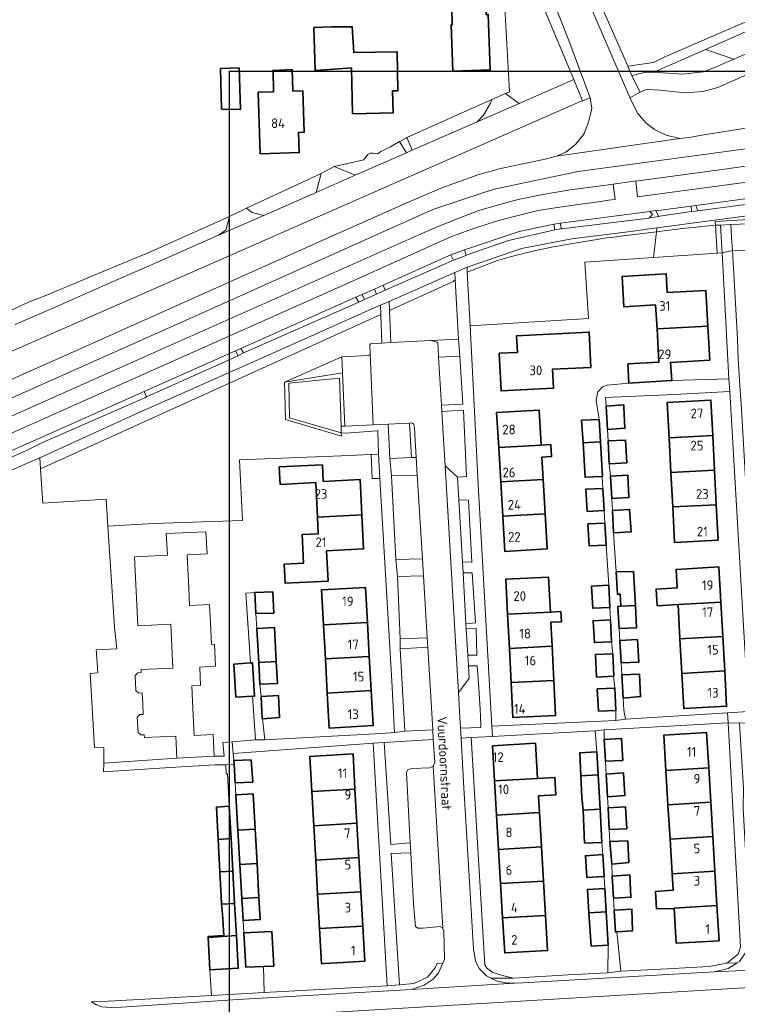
# Model space of a CAD drawing. Header units: metres. Extents: x 245598 to 248625, y 478632 to 481818.
# Tile 27 of 37: x 247312 to 247446, y 479765 to 479948. Entities that reach past the tile are written whole.
import ezdxf
from ezdxf.enums import TextEntityAlignment as Align

# ---------------------------------------------------------------- set-up
doc = ezdxf.new("R2010")
doc.units = ezdxf.units.M
for name, color, linetype, lineweight in [('B-XX-GR-GROENVOORZIENING-GV', 80, 'Continuous', 18), ('B-XX-GR-HOUTWAL-GV', 40, 'Continuous', 13), ('B-XX-IE-TERREINAFSCHEIDING_KUNSTMATIG_HEKWERK-G', 20, 'IE-TERREINAFSCHEIDING-KUNSTMATIG', 18), ('B-XX-OG-BEBOUWING-GV', 7, 'Continuous', 35), ('B-XX-OG-BEBOUWING-T18', 10, 'Continuous', 18), ('B-XX-OG-TERREIN_ERF-GV', 7, 'Continuous', 18), ('B-XX-OG-TOPOGRAFIE-T18', 10, 'Continuous', 18), ('B-XX-VH-ONVERHARD-GV', 252, 'Continuous', 18), ('B-XX-VH-VERHARDING_GESLOTEN-GV', 252, 'Continuous', 18), ('B-XX-VH-VERHARDING_OPEN-GV', 252, 'Continuous', 18), ('N-BH-KL-ET_LS_OV_LICHTMAST-S', 7, 'Continuous', 25)]:
    doc.layers.add(name, color=color, linetype=linetype, lineweight=lineweight)
doc.styles.add('NLCS-ISO-M-T18', font='NLCS-ISO.ttf', dxfattribs={"height": 1.8})
doc.linetypes.add('IE-TERREINAFSCHEIDING-KUNSTMATIG', pattern='A,4,[82,NLCS.shx,S=0.75,R=90,X=0,Y=0],4,-2', length=10)

msp = doc.modelspace()

# ---------------------------------------------------------------- linework, layer by layer
at = {"layer": 'B-XX-GR-GROENVOORZIENING-GV'}
for points in [[(247402.322, 479934.522), (247404.911, 479932.7), (247415.067, 479937.156), (247404.971, 479961.309), (247401.878, 479959.811), (247402.278, 479949.4), (247403.089, 479934.833)], [(247466.588, 479931.175), (247474.713, 479933.188), (247482.475, 479936.513), (247485.775, 479937.987), (247484.975, 479939.775), (247486.713, 479940.525), (247481.262, 479953.025), (247460.712, 479943.975), (247441.878, 479935.667), (247439.178, 479934.911), (247435.778, 479934.678), (247431.111, 479935.167), (247428.556, 479935.278), (247427.426, 479934.759), (247427.033, 479934.578), (247425.522, 479933.756), (247426.978, 479930.8), (247428.556, 479929.011), (247430.089, 479927.822), (247432.278, 479926.767), (247434.811, 479926.133), (247436.611, 479926.356), (247438.911, 479926.778)], [(247444.835, 479940.911), (247439.597, 479942.75), (247429.956, 479938.522), (247429.967, 479938.522), (247431.656, 479938.411), (247435.333, 479938.122), (247439.222, 479938.567), (247441.556, 479939.478)], [(247226.733, 479849.622), (247227.722, 479846.978), (247229.022, 479845.878), (247229.278, 479845.389), (247278.467, 479867.156), (247323.178, 479887.011), (247369.456, 479907.733), (247383.522, 479914.022), (247390.522, 479916.956), (247397.178, 479919.378), (247401.411, 479920.567), (247409.756, 479922.311), (247411.856, 479922.856), (247413.578, 479923.6), (247415.4, 479925.022), (247416.922, 479926.967), (247417.822, 479929.189), (247418.411, 479931.767), (247418.1, 479933.756), (247416.711, 479933.189), (247416.467, 479933.089), (247339.6, 479899.356), (247292.111, 479878.556), (247249.511, 479859.689)], [(247397.067, 479929.267), (247398.256, 479930.533), (247399.533, 479932.756), (247399.833, 479933.422), (247383.953, 479926.33), (247384.978, 479923.967)], [(247491.875, 479923.825), (247489.674, 479928.703), (247488.8, 479928.313), (247484.113, 479926.575), (247479.925, 479925.438), (247469.938, 479923.975), (247464.625, 479923.237), (247451.833, 479921.667), (247443.111, 479920.456), (247426.589, 479918.233), (247426.922, 479915.322), (247464.438, 479920.338), (247484.213, 479922.713), (247491.338, 479923.725)], [(247370.433, 479920.978), (247374.378, 479919.311), (247383.903, 479923.495), (247382.614, 479925.607), (247380.967, 479924.611), (247379.111, 479923.767), (247378.578, 479923.333), (247377.7, 479923.422), (247377.222, 479923.411), (247376.733, 479923.156), (247376.311, 479922.633), (247375.978, 479922.167)], [(247354.1, 479913.189), (247355.167, 479912.4), (247357.333, 479911.856), (247367.122, 479916.133), (247368.011, 479919.667)], [(247437.778, 479913.667), (247438.189, 479912.689), (247455.033, 479914.922), (247455.282, 479914.961), (247454.7, 479915.978), (247454.689, 479916)], [(247430.322, 479912.722), (247430.904, 479911.66), (247431.078, 479911.689), (247436.989, 479912.567), (247436.889, 479913.578)], [(247412.367, 479909.289), (247429.067, 479911.356), (247429.178, 479911.378), (247429.7, 479912.078), (247429.222, 479912.589), (247412.6, 479910.422), (247412.711, 479909.333)], [(247430.442, 479908.792), (247434.329, 479909.273), (247435.945, 479909.46), (247441.453, 479910.051), (247441.411, 479910.722), (247454.922, 479911.522), (247454.822, 479912.756), (247430.519, 479909.518)], [(247442.412, 479910.052), (247444.33, 479910.176), (247449.122, 479910.311), (247455.011, 479910.556), (247454.922, 479911.522), (247441.411, 479910.722), (247441.453, 479910.051)], [(247411.511, 479909.156), (247411.367, 479910.2), (247404.922, 479908.822), (247394.711, 479905.433), (247395.057, 479904.42), (247402.878, 479907.2)], [(247430.442, 479908.792), (247430.519, 479909.518), (247426.633, 479909), (247414.711, 479907.478), (247405.311, 479905.667), (247395.189, 479902.222), (247395.239, 479901.269), (247400.871, 479903.445), (247401.742, 479903.702), (247402.615, 479903.952), (247403.49, 479904.193), (247404.367, 479904.427), (247405.246, 479904.653), (247406.127, 479904.871), (247407.01, 479905.082), (247407.745, 479905.251), (247408.539, 479905.418), (247408.611, 479905.442), (247409.486, 479905.627), (247410.363, 479905.805), (247411.241, 479905.974), (247412.121, 479906.136), (247413.002, 479906.289), (247413.055, 479906.298), (247418.63, 479907.242), (247419.488, 479907.385), (247420.346, 479907.519), (247421.206, 479907.646), (247422.066, 479907.764), (247422.928, 479907.875), (247423.322, 479907.923), (247425.803, 479908.223)], [(247441.453, 479910.051), (247435.945, 479909.46), (247434.329, 479909.273), (247430.442, 479908.792), (247429.932, 479904.005), (247441.778, 479904.822)], [(247441.453, 479910.051), (247441.778, 479904.822), (247442.689, 479904.889), (247442.522, 479907.867), (247442.412, 479910.052)], [(247379.586, 479898.869), (247379.975, 479897.913), (247392.656, 479903.489), (247392.189, 479904.489)], [(247380.688, 479895.843), (247380.757, 479894.153), (247392.63, 479899.542), (247393, 479899.826), (247392.922, 479901.222)], [(247388.456, 479888.556), (247393.611, 479888.833), (247393, 479899.826), (247392.63, 479899.542), (247380.757, 479894.153), (247380.999, 479888.18)], [(247353.078, 479887.078), (247353.556, 479886.267), (247353.422, 479886.189), (247375.022, 479895.711), (247374.489, 479896.622)], [(247378.349, 479897.199), (247377.964, 479898.146), (247375.667, 479897.122), (247376.078, 479896.2)], [(247379.117, 479893.408), (247379.047, 479895.122), (247377.911, 479894.622), (247357.933, 479885.733), (247333.8, 479875.022), (247315.622, 479866.733), (247315.765, 479864.652)], [(247379.333, 479888.097), (247379.117, 479893.408), (247315.765, 479864.652), (247316.2, 479858.3), (247327.978, 479859.033), (247328.315, 479853.985), (247336.8, 479854.5), (247353.367, 479855.078), (247352.822, 479866.322), (247371.768, 479867.123), (247378.578, 479867.411), (247378.711, 479867.411), (247378.567, 479871.722), (247378.422, 479871.722), (247372.689, 479871.333), (247371.756, 479871.378), (247371.788, 479870.76), (247361.365, 479873.845), (247361.252, 479878.809), (247361.195, 479880.824), (247371.867, 479885.522), (247376.767, 479885.756), (247377.022, 479885.889), (247377.178, 479886.156), (247377.089, 479887.778), (247377.222, 479887.933), (247377.633, 479888.011)], [(247335.051, 479879.055), (247335.533, 479878.056), (247352.589, 479885.711), (247352.089, 479886.633)], [(247371.998, 479882.526), (247371.867, 479885.522), (247361.195, 479880.824)], [(247389.9, 479885.433), (247390.433, 479876.556), (247394.422, 479876.711), (247393.823, 479885.646)], [(247391.111, 479865.222), (247393.433, 479863.133), (247393.456, 479863.122), (247395.1, 479863.222), (247394.533, 479875.578), (247390.5, 479875.367)], [(247380.789, 479866.622), (247384.877, 479866.779), (247384.503, 479873.191), (247380.478, 479873)], [(247386.876, 479847.9), (247385.922, 479863.522), (247381.111, 479863.4), (247381.9, 479847.767)], [(247393.678, 479858.889), (247394.333, 479847.367), (247396.089, 479847.3), (247395.456, 479858.833)], [(247394.456, 479845.311), (247394.989, 479835.822), (247396.767, 479835.989), (247396.156, 479845.3)], [(247387.767, 479833.222), (247387.067, 479844.778), (247382.222, 479844.622), (247382.756, 479833.056)], [(247395.056, 479834.889), (247395.322, 479830), (247397.022, 479829.989), (247396.878, 479834.967)], [(247382.767, 479831.178), (247383.633, 479815.822), (247388.8, 479816.067), (247387.873, 479831.456)], [(247395.433, 479828.022), (247395.578, 479825.678), (247394.622, 479824.322), (247393.578, 479823.067), (247393.833, 479818.467), (247393.963, 479816.387), (247397.766, 479816.524), (247397.722, 479818.633), (247397.638, 479819.889), (247397.372, 479823.885), (247397.1, 479827.978)], [(247388.907, 479814.322), (247379.784, 479813.722), (247381.011, 479794.778), (247384.615, 479795.033), (247383.922, 479808.167), (247384.133, 479808.667), (247384.822, 479808.922), (247388.278, 479809.022), (247388.856, 479809.311), (247389.167, 479810.089)], [(247390.633, 479779.233), (247390.2, 479779.478), (247387, 479779.167), (247386.056, 479779.178), (247385.578, 479779.489), (247385.211, 479783.722), (247384.712, 479793.178), (247381.078, 479793.078), (247382.633, 479768.656), (247385.278, 479768.9), (247387.8, 479770.033), (247389.222, 479771.722), (247389.678, 479772.667), (247390.6, 479772.511), (247390.967, 479773.433), (247390.889, 479778.678)]]:
    msp.add_lwpolyline(points, close=True, dxfattribs=at)
msp.add_lwpolyline([(247281.411, 479858.378), (247324.822, 479877.756), (247373.4, 479899.433), (247392.2, 479907.878), (247395.522, 479909.078), (247400.256, 479910.678), (247403.189, 479911.478), (247408.411, 479912.756), (247411.567, 479913.289), (247416.3, 479913.967), (247419.656, 479914.356), (247421.5, 479914.667), (247422.8, 479914.789), (247422.422, 479917.687), (247419.689, 479917.322), (247414.411, 479916.578), (247409.3, 479915.767), (247404.711, 479914.822), (247400.6, 479913.711), (247397.4, 479912.767), (247392.422, 479910.833), (247389.189, 479909.556), (247386.622, 479908.411), (247337.478, 479886.567), (247270.9, 479856.889)], dxfattribs=at)
at = {"layer": 'B-XX-GR-HOUTWAL-GV'}
msp.add_lwpolyline([(247429.932, 479904.005), (247430.442, 479908.792), (247425.803, 479908.223), (247423.322, 479907.923), (247422.928, 479907.875), (247422.066, 479907.764), (247421.206, 479907.646), (247420.346, 479907.519), (247419.488, 479907.385), (247418.63, 479907.242), (247413.055, 479906.298), (247413.002, 479906.289), (247412.121, 479906.136), (247411.241, 479905.974), (247410.363, 479905.805), (247409.486, 479905.627), (247408.611, 479905.442), (247408.539, 479905.418), (247407.745, 479905.251), (247407.01, 479905.082), (247406.127, 479904.871), (247405.246, 479904.653), (247404.367, 479904.427), (247403.49, 479904.193), (247402.615, 479903.952), (247401.742, 479903.702), (247400.871, 479903.445), (247395.239, 479901.269), (247395.756, 479891.311), (247417.8, 479892.656), (247417.122, 479903.122)], close=True, dxfattribs=at)
at = {"layer": 'B-XX-IE-TERREINAFSCHEIDING_KUNSTMATIG_HEKWERK-G'}
for points in [[(247395.756, 479891.311), (247417.8, 479892.656)], [(247433.733, 479878.522), (247420.979, 479877.952), (247421.076, 479876.32)], [(247371.768, 479867.123), (247352.822, 479866.322)], [(247352.822, 479866.322), (247353.367, 479855.078)]]:
    msp.add_lwpolyline(points, dxfattribs=at)
at = {"layer": 'B-XX-OG-BEBOUWING-GV'}
for points in [[(247392.402, 479947.295), (247392.252, 479947.289), (247392.57, 479938.671), (247399.517, 479938.926), (247399.2, 479947.545), (247399.143, 479949.252), (247398.733, 479949.233), (247398.675, 479950.723), (247392.349, 479950.515)], [(247373.689, 479939.339), (247373.875, 479930.756), (247381.419, 479930.92), (247381.331, 479935.008), (247382.311, 479935.03), (247382.153, 479942.319), (247374.084, 479942.144), (247373.8, 479946.956), (247370.022, 479946.978), (247366.678, 479946.8), (247366.933, 479938.822), (247370.4, 479939.1)], [(247349.5, 479931.611), (247353.011, 479931.533), (247352.756, 479939.322), (247349.3, 479939.167)], [(247362.748, 479934.975), (247362.622, 479939.022), (247359.067, 479938.833), (247359.127, 479934.858), (247356.305, 479934.766), (247356.679, 479923.294), (247363.961, 479923.53), (247363.837, 479927.302), (247364.876, 479927.337), (247364.626, 479935.036)], [(247430.564, 479890.754), (247440.013, 479891.21), (247439.625, 479897.899), (247432.477, 479897.483), (247432.274, 479900.984), (247424.051, 479900.506), (247424.38, 479894.836), (247430.307, 479895.18)], [(247425.32, 479880.643), (247433.29, 479881.106), (247433.094, 479884.482), (247440.379, 479884.906), (247440.013, 479891.21), (247430.564, 479890.754), (247430.925, 479884.554), (247425.112, 479884.217)], [(247404.415, 479889.459), (247404.572, 479886.359), (247401.18, 479886.188), (247401.535, 479879.18), (247411.265, 479879.673), (247411.086, 479883.2), (247418.269, 479883.565), (247417.935, 479890.145)], [(247424.4, 479876.067), (247424.36, 479876.578), (247421.076, 479876.32), (247421.318, 479872.027), (247424.594, 479872.231)], [(247432.82, 479870.45), (247440.941, 479870.868), (247440.602, 479877.457), (247432.481, 479877.04)], [(247408.978, 479869.08), (247408.596, 479875.617), (247400.703, 479875.156), (247401.085, 479868.619)], [(247419.767, 479873.833), (247416.522, 479873.722), (247416.781, 479869.536), (247420.009, 479869.724)], [(247432.82, 479870.45), (247433.151, 479864.011), (247441.272, 479864.428), (247440.941, 479870.868)], [(247409.108, 479866.862), (247410.927, 479866.968), (247410.797, 479869.186), (247408.978, 479869.08), (247401.085, 479868.619), (247401.458, 479862.232), (247409.351, 479862.693)], [(247420.378, 479863.277), (247420.389, 479863.278), (247420.009, 479869.724), (247416.781, 479869.536), (247417.178, 479863.1)], [(247421.678, 479865.611), (247424.922, 479865.778), (247424.706, 479870.032), (247421.439, 479869.864)], [(247375.62, 479856.107), (247375.298, 479862.669), (247368.401, 479862.33), (247368.251, 479865.419), (247360.226, 479865.027), (247360.385, 479861.777), (247367.008, 479862.101), (247367.322, 479855.689)], [(247422.122, 479859.178), (247425.322, 479859.322), (247425.111, 479863.478), (247421.889, 479863.333)], [(247433.151, 479864.011), (247433.482, 479857.571), (247441.603, 479857.988), (247441.272, 479864.428)], [(247401.831, 479855.845), (247409.725, 479856.306), (247409.351, 479862.693), (247401.458, 479862.232)], [(247417.526, 479856.742), (247420.73, 479856.948), (247420.489, 479861.033), (247417.278, 479860.878)], [(247433.482, 479857.571), (247433.821, 479850.981), (247441.942, 479851.398), (247441.603, 479857.988)], [(247375.62, 479856.107), (247367.322, 479855.689), (247367.474, 479852.593), (247364.5, 479852.447), (247364.76, 479847.12), (247361.167, 479846.945), (247361.344, 479843.364), (247369.326, 479843.754), (247369.048, 479849.433), (247375.93, 479849.77)], [(247401.831, 479855.845), (247402.213, 479849.308), (247410.107, 479849.769), (247409.725, 479856.306)], [(247422.289, 479856.933), (247422.456, 479852.733), (247425.756, 479852.956), (247425.467, 479857.111)], [(247420.87, 479854.574), (247417.666, 479854.42), (247417.911, 479850.333), (247421.1, 479850.488), (247421.111, 479850.489)], [(247423.833, 479839.089), (247426.556, 479839.256), (247426.167, 479845.556), (247422.956, 479845.478), (247423.2, 479841.322), (247423.722, 479841.322)], [(247434.473, 479839.407), (247442.447, 479839.85), (247442.083, 479846.402), (247434.109, 479845.96), (247434.3, 479842.519), (247430.417, 479842.303), (247430.59, 479839.191)], [(247402.751, 479837.611), (247410.701, 479838.002), (247410.381, 479844.516), (247402.431, 479844.126)], [(247355.678, 479841.633), (247355.894, 479837.734), (247359.207, 479837.811), (247359, 479841.778)], [(247368.463, 479835.652), (247376.635, 479836.101), (247376.277, 479842.609), (247368.105, 479842.16)], [(247421.578, 479843.033), (247418.333, 479842.822), (247418.589, 479838.722), (247421.778, 479838.888), (247421.789, 479838.889)], [(247434.829, 479833.005), (247442.803, 479833.448), (247442.447, 479839.85), (247434.473, 479839.407)], [(247403.064, 479831.246), (247411.013, 479831.637), (247410.793, 479836.122), (247412.746, 479836.218), (247412.654, 479838.098), (247410.701, 479838.002), (247402.751, 479837.611)], [(247423.522, 479834.978), (247426.711, 479835.067), (247426.556, 479839.256), (247423.833, 479839.089), (247423.289, 479839.056)], [(247376.984, 479829.742), (247376.635, 479836.101), (247368.463, 479835.652), (247368.812, 479829.293)], [(247421.911, 479836.589), (247418.656, 479836.4), (247418.922, 479832.322), (247422.089, 479832.467), (247422.1, 479832.467)], [(247356.398, 479828.611), (247359.676, 479828.791), (247359.345, 479835.151), (247356.047, 479834.97)], [(247423.622, 479832.722), (247423.878, 479828.556), (247427.167, 479828.667), (247426.911, 479832.889)], [(247435.184, 479826.603), (247443.158, 479827.046), (247442.803, 479833.448), (247434.829, 479833.005)], [(247403.376, 479824.882), (247411.325, 479825.272), (247411.013, 479831.637), (247403.064, 479831.246)], [(247359.676, 479828.791), (247356.398, 479828.611), (247356.622, 479824.567), (247359.889, 479824.711)], [(247369.161, 479822.934), (247377.333, 479823.383), (247376.984, 479829.742), (247368.812, 479829.293)], [(247422.322, 479830.267), (247419.122, 479830.089), (247419.3, 479825.922), (247422.489, 479826.11), (247422.5, 479826.111)], [(247352.151, 479822.173), (247355.247, 479822.365), (247355.626, 479822.389), (247355.242, 479828.559), (247354.845, 479828.534), (247351.767, 479828.342)], [(247443.158, 479827.046), (247435.184, 479826.603), (247435.548, 479820.052), (247443.522, 479820.494)], [(247411.325, 479825.272), (247403.376, 479824.882), (247403.696, 479818.367), (247411.645, 479818.757)], [(247424.267, 479821.985), (247427.509, 479822.278), (247427.278, 479826.478), (247424.011, 479826.3)], [(247369.161, 479822.934), (247369.519, 479816.426), (247377.691, 479816.875), (247377.333, 479823.383)], [(247422.9, 479819.7), (247422.711, 479823.867), (247419.422, 479823.711), (247419.667, 479819.589)], [(247357.11, 479818.161), (247360.267, 479818.378), (247360.089, 479822.456), (247356.867, 479822.289), (247357.033, 479818.156)], [(247424.197, 479810.399), (247423.967, 479814.489), (247420.711, 479814.3), (247420.945, 479810.236)], [(247440.179, 479809.019), (247439.783, 479815.575), (247431.813, 479815.094), (247432.209, 479808.537)], [(247408.317, 479807.054), (247407.934, 479813.579), (247399.935, 479813.11), (247400.318, 479806.585)], [(247355.011, 479810.511), (247351.767, 479810.356), (247351.808, 479809.724), (247352.033, 479806.222), (247355.278, 479806.356)], [(247374.327, 479805.071), (247373.956, 479811.601), (247365.909, 479811.144), (247366.28, 479804.614)], [(247419.367, 479812), (247416.178, 479811.8), (247416.385, 479807.527), (247419.606, 479807.716)], [(247440.179, 479809.019), (247432.209, 479808.537), (247432.596, 479802.13), (247440.567, 479802.612)], [(247408.508, 479803.805), (247411.729, 479803.994), (247411.538, 479807.243), (247408.317, 479807.054), (247400.318, 479806.585), (247400.691, 479800.209), (247408.691, 479800.678)], [(247416.385, 479807.527), (247416.578, 479803.533), (247416.793, 479801.153), (247419.963, 479801.339), (247419.606, 479807.716)], [(247424.328, 479808.06), (247421.082, 479807.864), (247421.326, 479803.635), (247424.564, 479803.85)], [(247374.689, 479798.691), (247374.327, 479805.071), (247366.28, 479804.614), (247366.642, 479798.234)], [(247352.505, 479797.431), (247355.727, 479797.614), (247355.356, 479804.178), (247352.122, 479803.989)], [(247348.851, 479795.703), (247351.253, 479795.835), (247350.922, 479801.853), (247348.533, 479801.721)], [(247416.793, 479801.153), (247417.089, 479795.011), (247420.311, 479795.111), (247419.963, 479801.339)], [(247424.68, 479801.785), (247421.444, 479801.588), (247421.678, 479797.533), (247424.911, 479797.678)], [(247440.954, 479796.206), (247440.567, 479802.612), (247432.596, 479802.13), (247432.983, 479795.724)], [(247401.065, 479793.834), (247409.065, 479794.303), (247408.691, 479800.678), (247400.691, 479800.209)], [(247356.087, 479791.234), (247355.727, 479797.614), (247352.505, 479797.431), (247352.878, 479791.052)], [(247367.005, 479791.854), (247375.052, 479792.311), (247374.689, 479798.691), (247366.642, 479798.234)], [(247348.851, 479795.703), (247349.171, 479789.653), (247351.586, 479789.787), (247351.253, 479795.835)], [(247441.341, 479789.799), (247440.954, 479796.206), (247432.983, 479795.724), (247433.37, 479789.317)], [(247401.439, 479787.459), (247409.438, 479787.928), (247409.065, 479794.303), (247401.065, 479793.834)], [(247421.8, 479795.3), (247422.122, 479791.1), (247425.322, 479791.4), (247425.122, 479795.422)], [(247375.414, 479785.931), (247375.052, 479792.311), (247367.005, 479791.854), (247367.367, 479785.474)], [(247420.7, 479788.767), (247420.711, 479788.767), (247420.467, 479792.889), (247417.222, 479792.656), (247417.478, 479788.622)], [(247353.25, 479784.672), (247356.448, 479784.854), (247356.087, 479791.234), (247352.878, 479791.052)], [(247349.171, 479789.653), (247349.478, 479783.833), (247349.495, 479783.635), (247351.916, 479783.779), (247351.586, 479789.787)], [(247422.467, 479784.733), (247425.711, 479784.922), (247425.489, 479789.1), (247422.189, 479788.867)], [(247441.341, 479789.799), (247433.37, 479789.317), (247433.557, 479786.227), (247430.3, 479786.022), (247430.456, 479782.756), (247433.762, 479782.84), (247433.758, 479782.91), (247441.729, 479783.392)], [(247401.812, 479781.083), (247409.812, 479781.552), (247409.438, 479787.928), (247401.439, 479787.459)], [(247420.856, 479786.556), (247417.611, 479786.367), (247417.886, 479782.025), (247421.117, 479782.215)], [(247353.25, 479784.672), (247353.489, 479780.589), (247356.678, 479780.778), (247356.448, 479784.854)], [(247375.776, 479779.551), (247375.414, 479785.931), (247367.367, 479785.474), (247367.729, 479779.094)], [(247347.008, 479777.46), (247352.245, 479777.788), (247351.916, 479783.779), (247349.495, 479783.635), (247349.656, 479781.756), (247349.922, 479777.811), (247347, 479777.622)], [(247437.676, 479776.566), (247442.125, 479776.836), (247441.729, 479783.392), (247433.758, 479782.91), (247433.762, 479782.84), (247434.154, 479776.353), (247435.302, 479776.423)], [(247409.812, 479781.552), (247401.812, 479781.083), (247402.195, 479774.558), (247410.195, 479775.027)], [(247421.489, 479776.011), (247421.117, 479782.215), (247417.886, 479782.025), (247418.278, 479775.833)], [(247423.066, 479778.473), (247426.022, 479778.678), (247425.867, 479782.711), (247422.567, 479782.5), (247422.822, 479778.456)], [(247371.102, 479772.735), (247376.147, 479773.021), (247375.776, 479779.551), (247367.729, 479779.094), (247368.1, 479772.564), (247368.529, 479772.588)], [(247347.008, 479777.46), (247347.311, 479771.433), (247352.578, 479771.722), (247352.245, 479777.788)], [(247357.311, 479772.05), (247359.189, 479772.122), (247358.867, 479778.567), (247353.622, 479778.289), (247354, 479771.922)]]:
    msp.add_lwpolyline(points, close=True, dxfattribs=at)
at = {"layer": 'B-XX-OG-TERREIN_ERF-GV'}
for points in [[(247399.143, 479949.252), (247399.2, 479947.545), (247399.517, 479938.926), (247392.57, 479938.671), (247392.252, 479947.289), (247392.402, 479947.295), (247392.349, 479950.515)], [(247298.367, 479888.6), (247313.656, 479895.756), (247313.667, 479895.778), (247316.433, 479896.8), (247329.822, 479902.4), (247335.8, 479904.9), (247350.956, 479911.656), (247354.1, 479913.189), (247368.011, 479919.667), (247370.433, 479920.978), (247375.978, 479922.167), (247376.311, 479922.633), (247376.733, 479923.156), (247377.222, 479923.411), (247377.7, 479923.422), (247378.578, 479923.333), (247379.111, 479923.767), (247380.967, 479924.611), (247382.614, 479925.607), (247382.656, 479925.633), (247383.911, 479926.311), (247383.953, 479926.33), (247399.833, 479933.422), (247402.322, 479934.522), (247403.089, 479934.833), (247402.278, 479949.4)], [(247446.122, 479775.656), (247443.822, 479817.378), (247420.722, 479816.122), (247420.711, 479814.3), (247423.967, 479814.489), (247424.197, 479810.399), (247420.945, 479810.236), (247421.082, 479807.864), (247424.328, 479808.06), (247424.564, 479803.85), (247421.326, 479803.635), (247421.444, 479801.588), (247424.68, 479801.785), (247424.911, 479797.678), (247421.678, 479797.533), (247421.8, 479795.3), (247425.122, 479795.422), (247425.322, 479791.4), (247422.122, 479791.1), (247422.189, 479788.867), (247425.489, 479789.1), (247425.711, 479784.922), (247422.467, 479784.733), (247422.567, 479782.5), (247425.867, 479782.711), (247426.022, 479778.678), (247423.066, 479778.473), (247423.822, 479771.178), (247432.433, 479771.633), (247440.222, 479772.033), (247443.578, 479772.667), (247445.656, 479774.322)]]:
    msp.add_lwpolyline(points, dxfattribs=at)
for points in [[(247374.084, 479942.144), (247382.153, 479942.319), (247382.311, 479935.03), (247381.331, 479935.008), (247381.419, 479930.92), (247373.875, 479930.756), (247373.689, 479939.339), (247370.4, 479939.1), (247366.933, 479938.822), (247366.678, 479946.8), (247370.022, 479946.978), (247373.8, 479946.956)], [(247349.5, 479931.611), (247349.3, 479939.167), (247352.756, 479939.322), (247353.011, 479931.533)], [(247359.127, 479934.858), (247359.067, 479938.833), (247362.622, 479939.022), (247362.748, 479934.975), (247364.626, 479935.036), (247364.876, 479927.337), (247363.837, 479927.302), (247363.961, 479923.53), (247356.679, 479923.294), (247356.305, 479934.766)], [(247441.778, 479904.822), (247429.932, 479904.005), (247417.122, 479903.122), (247417.8, 479892.656), (247395.756, 479891.311), (247397.322, 479860.667), (247399.833, 479816.789), (247422.9, 479817.833), (247422.9, 479819.7), (247419.667, 479819.589), (247419.422, 479823.711), (247422.711, 479823.867), (247422.489, 479826.11), (247419.3, 479825.922), (247419.122, 479830.089), (247422.322, 479830.267), (247422.089, 479832.467), (247418.922, 479832.322), (247418.656, 479836.4), (247421.911, 479836.589), (247421.778, 479838.888), (247418.589, 479838.722), (247418.333, 479842.822), (247421.578, 479843.033), (247421.1, 479850.488), (247417.911, 479850.333), (247417.666, 479854.42), (247420.87, 479854.574), (247420.73, 479856.948), (247417.526, 479856.742), (247417.278, 479860.878), (247420.489, 479861.033), (247420.378, 479863.277), (247417.178, 479863.1), (247416.781, 479869.536), (247416.522, 479873.722), (247419.767, 479873.833), (247419.222, 479877.456), (247419.511, 479879.011), (247420.422, 479879.911), (247421.267, 479880.278), (247425.32, 479880.643), (247425.112, 479884.217), (247430.925, 479884.554), (247430.564, 479890.754), (247430.307, 479895.18), (247424.38, 479894.836), (247424.051, 479900.506), (247432.274, 479900.984), (247432.477, 479897.483), (247439.625, 479897.899), (247440.013, 479891.21), (247440.379, 479884.906), (247433.094, 479884.482), (247433.29, 479881.106), (247443.933, 479881.411), (247442.689, 479904.889)], [(247404.415, 479889.459), (247417.935, 479890.145), (247418.269, 479883.565), (247411.086, 479883.2), (247411.265, 479879.673), (247401.535, 479879.18), (247401.18, 479886.188), (247404.572, 479886.359)], [(247423.878, 479828.556), (247424.011, 479826.3), (247427.278, 479826.478), (247427.509, 479822.278), (247424.267, 479821.985), (247424.4, 479819.733), (247424.667, 479818.089), (247443.664, 479819.239), (247447.622, 479819.478), (247444.089, 479879.078), (247433.733, 479878.522), (247420.979, 479877.952), (247421.076, 479876.32), (247424.36, 479876.578), (247424.4, 479876.067), (247424.594, 479872.231), (247421.318, 479872.027), (247421.439, 479869.864), (247424.706, 479870.032), (247424.922, 479865.778), (247421.678, 479865.611), (247421.889, 479863.333), (247425.111, 479863.478), (247425.322, 479859.322), (247422.122, 479859.178), (247422.289, 479856.933), (247425.467, 479857.111), (247425.756, 479852.956), (247422.456, 479852.733), (247422.956, 479845.478), (247426.167, 479845.556), (247426.556, 479839.256), (247426.711, 479835.067), (247423.522, 479834.978), (247423.622, 479832.722), (247426.911, 479832.889), (247427.167, 479828.667)], [(247433.151, 479864.011), (247432.82, 479870.45), (247432.481, 479877.04), (247440.602, 479877.457), (247440.941, 479870.868), (247441.272, 479864.428), (247441.603, 479857.988), (247441.942, 479851.398), (247433.821, 479850.981), (247433.482, 479857.571)], [(247408.978, 479869.08), (247410.797, 479869.186), (247410.927, 479866.968), (247409.108, 479866.862), (247409.351, 479862.693), (247409.725, 479856.306), (247410.107, 479849.769), (247402.213, 479849.308), (247401.831, 479855.845), (247401.458, 479862.232), (247401.085, 479868.619), (247400.703, 479875.156), (247408.596, 479875.617)], [(247345.429, 479827.778), (247345.584, 479824.367), (247343.953, 479824.293), (247344.098, 479821.336), (247344.406, 479815.047), (247347.918, 479815.219), (247348.115, 479811.19), (247349.956, 479811.211), (247349.722, 479813.733), (247351.458, 479813.87), (247355.778, 479814.211), (247355.247, 479822.365), (247352.151, 479822.173), (247351.767, 479828.342), (247354.845, 479828.534), (247354, 479841.511), (247355.678, 479841.633), (247359, 479841.778), (247359.207, 479837.811), (247355.894, 479837.734), (247356.047, 479834.97), (247359.345, 479835.151), (247359.676, 479828.791), (247359.889, 479824.711), (247356.622, 479824.567), (247356.867, 479822.289), (247360.089, 479822.456), (247360.267, 479818.378), (247357.11, 479818.161), (247357.556, 479814.2), (247379.211, 479815.433), (247381.674, 479815.622), (247381.211, 479825.178), (247378.922, 479862.856), (247377.533, 479862.878), (247377.356, 479867.322), (247378.578, 479867.411), (247371.768, 479867.123), (247352.822, 479866.322), (247353.367, 479855.078), (247336.8, 479854.5), (247328.315, 479853.985), (247329.441, 479837.108), (247329.567, 479835.222), (247329.967, 479831.2), (247326.159, 479830.989), (247326.2, 479830.378), (247326.456, 479826.722), (247325, 479826.578), (247325.8, 479812.8), (247327.533, 479812.767), (247327.567, 479809.889), (247341.16, 479810.848), (247340.96, 479814.921), (247335.108, 479814.634), (247335.081, 479815.189), (247334.442, 479815.158), (247333.928, 479815.62), (247333.79, 479818.425), (247334.257, 479818.935), (247334.895, 479818.966), (247334.798, 479820.945), (247334.699, 479822.968), (247334.06, 479822.937), (247333.547, 479823.399), (247333.409, 479826.204), (247333.875, 479826.714), (247334.514, 479826.745), (247334.487, 479827.3), (247340.41, 479827.59), (247340.214, 479831.584), (247340.009, 479835.763), (247333.886, 479835.463), (247333.571, 479841.887), (247333.258, 479848.288), (247339.39, 479848.588), (247339.193, 479852.607), (247346.57, 479852.968), (247346.772, 479848.844), (247343.077, 479848.664), (247343.383, 479842.409), (247343.539, 479839.229), (247347.251, 479839.411), (247347.419, 479835.983), (247347.615, 479831.987), (247348.146, 479832.013), (247348.346, 479827.921)], [(247367.322, 479855.689), (247367.008, 479862.101), (247360.385, 479861.777), (247360.226, 479865.027), (247368.251, 479865.419), (247368.401, 479862.33), (247375.298, 479862.669), (247375.62, 479856.107), (247375.93, 479849.77), (247369.048, 479849.433), (247369.326, 479843.754), (247361.344, 479843.364), (247361.167, 479846.945), (247364.76, 479847.12), (247364.5, 479852.447), (247367.474, 479852.593)], [(247434.473, 479839.407), (247430.59, 479839.191), (247430.417, 479842.303), (247434.3, 479842.519), (247434.109, 479845.96), (247442.083, 479846.402), (247442.447, 479839.85), (247442.803, 479833.448), (247443.158, 479827.046), (247443.522, 479820.494), (247435.548, 479820.052), (247435.184, 479826.603), (247434.829, 479833.005)], [(247410.701, 479838.002), (247412.654, 479838.098), (247412.746, 479836.218), (247410.793, 479836.122), (247411.013, 479831.637), (247411.325, 479825.272), (247411.645, 479818.757), (247403.696, 479818.367), (247403.376, 479824.882), (247403.064, 479831.246), (247402.751, 479837.611), (247402.431, 479844.126), (247410.381, 479844.516)], [(247376.635, 479836.101), (247376.984, 479829.742), (247377.333, 479823.383), (247377.691, 479816.875), (247369.519, 479816.426), (247369.161, 479822.934), (247368.812, 479829.293), (247368.463, 479835.652), (247368.105, 479842.16), (247376.277, 479842.609)], [(247419.067, 479815.9), (247399.924, 479814.87), (247395.977, 479814.658), (247398.478, 479772.378), (247398.9, 479771.756), (247400.011, 479770.9), (247402.022, 479770.3), (247403.778, 479769.878), (247414.022, 479770.478), (247421.433, 479770.878), (247421.489, 479776.011), (247418.278, 479775.833), (247417.886, 479782.025), (247417.611, 479786.367), (247420.856, 479786.556), (247420.7, 479788.767), (247417.478, 479788.622), (247417.222, 479792.656), (247420.467, 479792.889), (247420.311, 479795.111), (247417.089, 479795.011), (247416.793, 479801.153), (247416.578, 479803.533), (247416.385, 479807.527), (247416.178, 479811.8), (247419.367, 479812)], [(247441.729, 479783.392), (247442.125, 479776.836), (247437.676, 479776.566), (247435.302, 479776.423), (247434.154, 479776.353), (247433.762, 479782.84), (247430.456, 479782.756), (247430.3, 479786.022), (247433.557, 479786.227), (247433.37, 479789.317), (247432.983, 479795.724), (247432.596, 479802.13), (247432.209, 479808.537), (247431.813, 479815.094), (247439.783, 479815.575), (247440.179, 479809.019), (247440.567, 479802.612), (247440.954, 479796.206), (247441.341, 479789.799)], [(247380.322, 479768.433), (247377.733, 479813.622), (247351.656, 479811.678), (247351.767, 479810.356), (247355.011, 479810.511), (247355.278, 479806.356), (247352.033, 479806.222), (247352.122, 479803.989), (247355.356, 479804.178), (247355.727, 479797.614), (247356.087, 479791.234), (247356.448, 479784.854), (247356.678, 479780.778), (247353.489, 479780.589), (247353.622, 479778.289), (247358.867, 479778.567), (247359.189, 479772.122), (247357.311, 479772.05), (247357.389, 479767.178)], [(247408.317, 479807.054), (247411.538, 479807.243), (247411.729, 479803.994), (247408.508, 479803.805), (247408.691, 479800.678), (247409.065, 479794.303), (247409.438, 479787.928), (247409.812, 479781.552), (247410.195, 479775.027), (247402.195, 479774.558), (247401.812, 479781.083), (247401.439, 479787.459), (247401.065, 479793.834), (247400.691, 479800.209), (247400.318, 479806.585), (247399.935, 479813.11), (247407.934, 479813.579)], [(247375.776, 479779.551), (247376.147, 479773.021), (247371.102, 479772.735), (247368.529, 479772.588), (247368.1, 479772.564), (247367.729, 479779.094), (247367.367, 479785.474), (247367.005, 479791.854), (247366.642, 479798.234), (247366.28, 479804.614), (247365.909, 479811.144), (247373.956, 479811.601), (247374.327, 479805.071), (247374.689, 479798.691), (247375.052, 479792.311), (247375.414, 479785.931)]]:
    msp.add_lwpolyline(points, close=True, dxfattribs=at)
at = {"layer": 'B-XX-VH-ONVERHARD-GV'}
msp.add_lwpolyline([(247371.722, 479872.589), (247371.413, 479881.561), (247362.018, 479880.597), (247362.131, 479874.185), (247371.756, 479871.378)], close=True, dxfattribs=at)
at = {"layer": 'B-XX-VH-VERHARDING_GESLOTEN-GV'}
msp.add_lwpolyline([(247425.878, 479937.833), (247427.426, 479934.759), (247428.556, 479935.278), (247431.111, 479935.167), (247435.778, 479934.678), (247439.178, 479934.911), (247441.878, 479935.667), (247460.712, 479943.975), (247481.262, 479953.025), (247483.209, 479953.886), (247481.775, 479957.275), (247481.757, 479957.313), (247479.675, 479956.263), (247459.733, 479947.422), (247444.835, 479940.911), (247441.556, 479939.478), (247439.222, 479938.567), (247435.333, 479938.122), (247431.656, 479938.411), (247429.967, 479938.522), (247428.189, 479938.422), (247426.667, 479938.1)], close=True, dxfattribs=at)
for points in [[(247466.588, 479931.175), (247438.911, 479926.778), (247436.611, 479926.356), (247434.811, 479926.133), (247411.856, 479922.856), (247409.756, 479922.311), (247401.411, 479920.567), (247397.178, 479919.378), (247390.522, 479916.956), (247383.522, 479914.022), (247369.456, 479907.733), (247323.178, 479887.011), (247278.467, 479867.156)], [(247252.746, 479852.229), (247344.593, 479893.085), (247388.811, 479912.963), (247397.396, 479915.786), (247400.218, 479916.727), (247415.896, 479920.014), (247471.404, 479927.541)], [(247471.404, 479927.541), (247415.896, 479920.014), (247400.218, 479916.727), (247397.396, 479915.786), (247388.811, 479912.963), (247344.593, 479893.085), (247252.746, 479852.229)], [(247270.9, 479856.889), (247337.478, 479886.567), (247386.622, 479908.411), (247389.189, 479909.556), (247392.422, 479910.833), (247397.4, 479912.767), (247400.6, 479913.711), (247404.711, 479914.822), (247409.3, 479915.767), (247414.411, 479916.578), (247419.689, 479917.322), (247422.422, 479917.687), (247423.267, 479917.8), (247426.589, 479918.256), (247426.589, 479918.233), (247443.111, 479920.456), (247451.833, 479921.667)], [(247464.438, 479920.338), (247426.922, 479915.322), (247426.589, 479918.233), (247426.589, 479918.256), (247423.267, 479917.8), (247422.422, 479917.687), (247422.8, 479914.789), (247421.5, 479914.667), (247419.656, 479914.356), (247416.3, 479913.967), (247411.567, 479913.289), (247408.411, 479912.756), (247403.189, 479911.478), (247400.256, 479910.678), (247395.522, 479909.078), (247392.2, 479907.878), (247373.4, 479899.433), (247324.822, 479877.756), (247281.411, 479858.378)], [(247294.3, 479860.867), (247312.9, 479869.189), (247312.9, 479869.178), (247315.789, 479870.433), (247333.933, 479878.556), (247333.997, 479878.585), (247334.878, 479878.978), (247335.051, 479879.055), (247352.089, 479886.633), (247353.078, 479887.089), (247353.078, 479887.078), (247374.489, 479896.622), (247375.667, 479897.122), (247377.964, 479898.146), (247379.586, 479898.869), (247392.189, 479904.489), (247394.711, 479905.456), (247394.711, 479905.433), (247404.922, 479908.822), (247411.367, 479910.2), (247412.6, 479910.422), (247429.222, 479912.589), (247429.422, 479912.611), (247430.311, 479912.756), (247430.322, 479912.722), (247436.889, 479913.578), (247437.778, 479913.667), (247454.689, 479916)], [(247204.018, 479753.64), (247525.985, 479772.804), (247525.438, 479781.744), (247524.975, 479779.225), (247523.963, 479777.675), (247522.137, 479776.312), (247521.955, 479776.249), (247520, 479775.575), (247506.6, 479774.788), (247485.625, 479773.625), (247467.822, 479772.578), (247461.411, 479772.1), (247459.889, 479771.911), (247441.278, 479771.067), (247405.578, 479769.022), (247404.111, 479768.911), (247384.811, 479767.778), (247381.678, 479767.567), (247352.489, 479765.911), (247330.9, 479764.467)], [(247458.322, 479764.69), (247476.925, 479765.875), (247478.675, 479766), (247478.688, 479765.988), (247504.666, 479767.493), (247518.4, 479768.288), (247518.725, 479768.3), (247521.375, 479768.113), (247522.47, 479767.676), (247523.912, 479767.1), (247525.475, 479765.475), (247526.575, 479763.175), (247525.985, 479772.804), (247204.018, 479753.64)]]:
    msp.add_lwpolyline(points, dxfattribs=at)
at = {"layer": 'B-XX-VH-VERHARDING_OPEN-GV'}
for points in [[(247393.472, 480000), (247393.711, 479998.578), (247398.556, 479978.778), (247401.54, 479969.682), (247401.789, 479968.922), (247404.971, 479961.309), (247415.067, 479937.156), (247416.711, 479933.189), (247418.1, 479933.756), (247414.122, 479944.4), (247400.5, 479978.822), (247396.533, 479994.9), (247395.222, 479997.922), (247393.811, 479999.756)], [(247480.125, 479960.725), (247479.316, 479962.272), (247473.213, 479959.625), (247470.575, 479959.775), (247469.213, 479959.112), (247469.675, 479957.725), (247466.589, 479956.378), (247431.878, 479941.278), (247429.889, 479940.322), (247425.133, 479939.633), (247425.878, 479937.833), (247426.667, 479938.1), (247428.189, 479938.422), (247429.967, 479938.522), (247429.956, 479938.522), (247439.597, 479942.75), (247455.622, 479949.778), (247478.213, 479959.963), (247479.675, 479956.263), (247481.757, 479957.313)], [(247402.322, 479934.522), (247399.833, 479933.422), (247399.533, 479932.756), (247398.256, 479930.533), (247397.067, 479929.267), (247404.911, 479932.7)], [(247382.656, 479925.633), (247382.614, 479925.607), (247383.903, 479923.495), (247384.978, 479923.967), (247383.953, 479926.33), (247383.911, 479926.311)], [(247367.122, 479916.133), (247374.378, 479919.311), (247370.433, 479920.978), (247368.011, 479919.667)], [(247357.333, 479911.856), (247355.167, 479912.4), (247354.1, 479913.189), (247350.956, 479911.656), (247350.956, 479911.633), (247350.289, 479909.078), (247348.933, 479908.167), (247352.622, 479909.789)], [(247438.189, 479912.689), (247437.778, 479913.667), (247436.889, 479913.578), (247436.989, 479912.567)], [(247430.904, 479911.66), (247430.322, 479912.722), (247430.311, 479912.756), (247429.422, 479912.611), (247429.222, 479912.589), (247429.7, 479912.078), (247429.178, 479911.378)], [(247411.511, 479909.156), (247412.367, 479909.289), (247412.711, 479909.333), (247412.6, 479910.422), (247411.367, 479910.2)], [(247444.33, 479910.176), (247442.412, 479910.052), (247442.522, 479907.867), (247442.689, 479904.889), (247444.6, 479905.289), (247444.456, 479907.822)], [(247449.122, 479910.311), (247444.33, 479910.176), (247444.456, 479907.822), (247444.6, 479905.289), (247455.311, 479905.567), (247455.011, 479910.556)], [(247392.656, 479903.489), (247394.5, 479904.222), (247395.057, 479904.42), (247394.711, 479905.433), (247394.711, 479905.456), (247392.189, 479904.489)], [(247447.6, 479853.222), (247446.2, 479876.789), (247446.046, 479879.189), (247445.667, 479885.078), (247445.522, 479888.889), (247444.6, 479905.289), (247442.689, 479904.889), (247443.933, 479881.411), (247444.089, 479879.078), (247447.622, 479819.478), (247443.664, 479819.239), (247443.822, 479817.378), (247445.911, 479817.322), (247449.578, 479817.511), (247451.311, 479821.667), (247451.733, 479823.033), (247449.456, 479822.9), (247448.911, 479836.856), (247448.578, 479837.189), (247448.111, 479846.211), (247447.79, 479851.338)], [(247397.722, 479818.633), (247397.766, 479816.524), (247393.963, 479816.387), (247394.078, 479814.556), (247395.977, 479814.658), (247399.924, 479814.87), (247399.833, 479816.789), (247397.322, 479860.667), (247395.756, 479891.311), (247395.239, 479901.269), (247395.189, 479902.222), (247392.922, 479901.222), (247393, 479899.826), (247393.611, 479888.833), (247393.823, 479885.646), (247394.422, 479876.711), (247390.433, 479876.556), (247390.5, 479875.367), (247394.533, 479875.578), (247395.1, 479863.222), (247393.456, 479863.122), (247393.433, 479863.133), (247393.678, 479858.889), (247395.456, 479858.833), (247396.089, 479847.3), (247394.333, 479847.367), (247394.456, 479845.311), (247396.156, 479845.3), (247396.767, 479835.989), (247394.989, 479835.822), (247395.056, 479834.889), (247396.878, 479834.967), (247397.022, 479829.989), (247395.322, 479830), (247395.433, 479828.022), (247397.1, 479827.978), (247397.372, 479823.885), (247397.638, 479819.889)], [(247379.586, 479898.869), (247377.964, 479898.146), (247378.349, 479897.199), (247379.975, 479897.913)], [(247376.078, 479896.2), (247375.667, 479897.122), (247374.489, 479896.622), (247375.022, 479895.711), (247375.956, 479896.156)], [(247379.117, 479893.408), (247379.333, 479888.097), (247380.999, 479888.18), (247380.757, 479894.153), (247380.688, 479895.843), (247379.047, 479895.122)], [(247393.578, 479823.067), (247391.111, 479865.222), (247390.5, 479875.367), (247390.433, 479876.556), (247389.9, 479885.433), (247389.733, 479888.167), (247389.233, 479888.378), (247388.456, 479888.556), (247380.999, 479888.18), (247379.333, 479888.097), (247377.633, 479888.011), (247377.222, 479887.933), (247377.089, 479887.778), (247377.178, 479886.156), (247377.698, 479872.862), (247380.478, 479873), (247384.503, 479873.191), (247384.922, 479873.211), (247385.311, 479872.978), (247385.389, 479872.267), (247385.722, 479866.811), (247385.922, 479863.522), (247386.876, 479847.9), (247387.067, 479844.778), (247387.767, 479833.222), (247387.873, 479831.456), (247388.8, 479816.067), (247388.907, 479814.322), (247389.167, 479810.089), (247388.856, 479809.311), (247390.656, 479779.233), (247390.633, 479779.233), (247390.889, 479778.678), (247390.967, 479773.433), (247390.6, 479772.511), (247389.889, 479770.878), (247388.878, 479769.689), (247387.222, 479768.567), (247384.811, 479767.778), (247404.111, 479768.911), (247402.678, 479768.922), (247400.778, 479769.278), (247399.588, 479769.886), (247398.8, 479770.289), (247397.522, 479771.6), (247396.778, 479773.022), (247396.422, 479775.311), (247394.556, 479806.333), (247394.078, 479814.556), (247393.963, 479816.387), (247393.833, 479818.467)], [(247393.823, 479885.646), (247393.611, 479888.833), (247388.456, 479888.556), (247389.233, 479888.378), (247389.733, 479888.167), (247389.9, 479885.433)], [(247352.589, 479885.711), (247353.422, 479886.189), (247353.556, 479886.267), (247353.078, 479887.078), (247353.078, 479887.089), (247352.089, 479886.633)], [(247372.433, 479872.6), (247377.698, 479872.862), (247377.178, 479886.156), (247377.022, 479885.889), (247376.767, 479885.756), (247371.867, 479885.522), (247371.998, 479882.526)], [(247371.756, 479871.378), (247362.131, 479874.185), (247362.018, 479880.597), (247371.413, 479881.561), (247371.722, 479872.589), (247372.433, 479872.6), (247371.998, 479882.526), (247361.195, 479880.824), (247361.252, 479878.809), (247361.365, 479873.845), (247371.788, 479870.76)], [(247422.456, 479852.733), (247422.289, 479856.933), (247422.122, 479859.178), (247421.889, 479863.333), (247421.678, 479865.611), (247421.439, 479869.864), (247421.318, 479872.027), (247421.076, 479876.32), (247420.979, 479877.952), (247433.733, 479878.522), (247444.089, 479879.078), (247443.933, 479881.411), (247433.29, 479881.106), (247425.32, 479880.643), (247421.267, 479880.278), (247420.422, 479879.911), (247419.511, 479879.011), (247419.222, 479877.456), (247419.767, 479873.833), (247420.009, 479869.724), (247420.389, 479863.278), (247420.378, 479863.277), (247420.489, 479861.033), (247420.73, 479856.948), (247420.87, 479854.574), (247421.111, 479850.489), (247421.1, 479850.488), (247421.578, 479843.033), (247421.789, 479838.889), (247421.778, 479838.888), (247421.911, 479836.589), (247422.1, 479832.467), (247422.089, 479832.467), (247422.322, 479830.267), (247422.5, 479826.111), (247422.489, 479826.11), (247422.711, 479823.867), (247422.9, 479819.7), (247422.9, 479817.833), (247424.667, 479818.089), (247424.4, 479819.733), (247424.267, 479821.985), (247424.011, 479826.3), (247423.878, 479828.556), (247423.622, 479832.722), (247423.522, 479834.978), (247423.289, 479839.056), (247423.833, 479839.089), (247423.722, 479841.322), (247423.2, 479841.322), (247422.956, 479845.478)], [(247382.222, 479844.622), (247381.9, 479847.767), (247381.111, 479863.4), (247380.789, 479866.622), (247380.478, 479873), (247377.698, 479872.862), (247372.433, 479872.6), (247371.722, 479872.589), (247371.756, 479871.378), (247372.689, 479871.333), (247378.422, 479871.722), (247378.567, 479871.722), (247378.711, 479867.411), (247378.922, 479862.856), (247381.211, 479825.178), (247381.674, 479815.622), (247383.633, 479815.822), (247382.767, 479831.178), (247382.756, 479833.056)], [(247384.877, 479866.779), (247385.722, 479866.811), (247385.389, 479872.267), (247385.311, 479872.978), (247384.922, 479873.211), (247384.503, 479873.191)], [(247378.711, 479867.411), (247378.578, 479867.411), (247377.356, 479867.322), (247377.533, 479862.878), (247378.922, 479862.856)], [(247384.877, 479866.779), (247380.789, 479866.622), (247381.111, 479863.4), (247385.922, 479863.522), (247385.722, 479866.811)], [(247393.578, 479823.067), (247394.622, 479824.322), (247395.578, 479825.678), (247395.433, 479828.022), (247395.322, 479830), (247395.056, 479834.889), (247394.989, 479835.822), (247394.456, 479845.311), (247394.333, 479847.367), (247393.678, 479858.889), (247393.433, 479863.133), (247391.111, 479865.222)], [(247381.9, 479847.767), (247382.222, 479844.622), (247387.067, 479844.778), (247386.876, 479847.9)], [(247355.778, 479814.211), (247357.556, 479814.2), (247357.11, 479818.161), (247357.033, 479818.156), (247356.867, 479822.289), (247356.622, 479824.567), (247356.398, 479828.611), (247356.047, 479834.97), (247355.894, 479837.734), (247355.678, 479841.633), (247354, 479841.511), (247354.845, 479828.534), (247355.242, 479828.559), (247355.626, 479822.389), (247355.247, 479822.365)], [(247387.873, 479831.456), (247387.767, 479833.222), (247382.756, 479833.056), (247382.767, 479831.178)], [(247399.924, 479814.87), (247419.067, 479815.9), (247420.722, 479816.122), (247443.822, 479817.378), (247443.664, 479819.239), (247424.667, 479818.089), (247422.9, 479817.833), (247399.833, 479816.789)], [(247351.656, 479811.678), (247377.733, 479813.622), (247379.784, 479813.722), (247388.907, 479814.322), (247388.8, 479816.067), (247383.633, 479815.822), (247381.674, 479815.622), (247379.211, 479815.433), (247357.556, 479814.2), (247355.778, 479814.211), (247351.458, 479813.87)], [(247419.067, 479815.9), (247419.367, 479812), (247419.606, 479807.716), (247419.963, 479801.339), (247420.311, 479795.111), (247420.467, 479792.889), (247420.711, 479788.767), (247420.7, 479788.767), (247420.856, 479786.556), (247421.117, 479782.215), (247421.489, 479776.011), (247421.433, 479770.878), (247423.822, 479771.178), (247423.066, 479778.473), (247422.822, 479778.456), (247422.567, 479782.5), (247422.467, 479784.733), (247422.189, 479788.867), (247422.122, 479791.1), (247421.8, 479795.3), (247421.678, 479797.533), (247421.444, 479801.588), (247421.326, 479803.635), (247421.082, 479807.864), (247420.945, 479810.236), (247420.711, 479814.3), (247420.722, 479816.122)], [(247446.656, 479805.178), (247445.911, 479817.322), (247443.822, 479817.378), (247446.122, 479775.656), (247445.656, 479774.322), (247443.578, 479772.667), (247445.502, 479772.735), (247445.889, 479772.978), (247447.378, 479775.111), (247447.878, 479777.189), (247447.811, 479780.378), (247446.611, 479801.422)], [(247399.588, 479769.886), (247403.778, 479769.878), (247402.022, 479770.3), (247400.011, 479770.9), (247398.9, 479771.756), (247398.478, 479772.378), (247395.977, 479814.658), (247394.078, 479814.556), (247394.556, 479806.333), (247396.422, 479775.311), (247396.778, 479773.022), (247397.522, 479771.6), (247398.8, 479770.289)], [(247327.567, 479809.889), (247327.47, 479808.296), (247339.911, 479809.067), (247348.256, 479809.556), (247350.267, 479809.567), (247351.808, 479809.724), (247351.767, 479810.356), (247351.656, 479811.678), (247351.458, 479813.87), (247349.722, 479813.733), (247349.956, 479811.211), (247348.115, 479811.19), (247341.16, 479810.848)], [(247377.733, 479813.622), (247380.322, 479768.433), (247382.633, 479768.656), (247381.078, 479793.078), (247384.712, 479793.178), (247384.615, 479795.033), (247381.011, 479794.778), (247379.784, 479813.722)], [(247347.311, 479771.433), (247347.578, 479766.633), (247357.389, 479767.178), (247357.311, 479772.05), (247354, 479771.922), (247353.622, 479778.289), (247353.489, 479780.589), (247353.25, 479784.672), (247352.878, 479791.052), (247352.505, 479797.431), (247352.122, 479803.989), (247352.033, 479806.222), (247351.808, 479809.724), (247350.267, 479809.567), (247350.311, 479807.922), (247350.589, 479807.922), (247350.922, 479801.853), (247351.253, 479795.835), (247351.586, 479789.787), (247351.916, 479783.779), (247352.245, 479777.788), (247352.578, 479771.722)], [(247384.712, 479793.178), (247385.211, 479783.722), (247385.578, 479779.489), (247386.056, 479779.178), (247387, 479779.167), (247390.2, 479779.478), (247390.633, 479779.233), (247390.656, 479779.233), (247388.856, 479809.311), (247388.278, 479809.022), (247384.822, 479808.922), (247384.133, 479808.667), (247383.922, 479808.167), (247384.615, 479795.033)], [(247347.578, 479766.633), (247329.567, 479765.656), (247327.198, 479765.539), (247325.292, 479765.444), (247326.2, 479764.911), (247327.178, 479764.522), (247328.922, 479764.378), (247330.9, 479764.467), (247352.489, 479765.911), (247381.678, 479767.567), (247384.811, 479767.778), (247387.222, 479768.567), (247388.878, 479769.689), (247389.889, 479770.878), (247390.6, 479772.511), (247389.678, 479772.667), (247389.222, 479771.722), (247387.8, 479770.033), (247385.278, 479768.9), (247382.633, 479768.656), (247380.322, 479768.433), (247357.389, 479767.178)], [(247421.433, 479770.878), (247414.022, 479770.478), (247403.778, 479769.878), (247399.588, 479769.886), (247400.778, 479769.278), (247402.678, 479768.922), (247404.111, 479768.911), (247405.578, 479769.022), (247441.278, 479771.067), (247443.8, 479771.667), (247445.502, 479772.735), (247443.578, 479772.667), (247440.222, 479772.033), (247432.433, 479771.633), (247423.822, 479771.178)]]:
    msp.add_lwpolyline(points, close=True, dxfattribs=at)
for points in [[(247400.5, 479978.822), (247414.122, 479944.4), (247418.1, 479933.756), (247418.411, 479931.767), (247417.822, 479929.189), (247416.922, 479926.967), (247415.4, 479925.022), (247413.578, 479923.6), (247411.856, 479922.856), (247434.811, 479926.133), (247432.278, 479926.767), (247430.089, 479927.822), (247428.556, 479929.011), (247426.978, 479930.8), (247425.522, 479933.756), (247425.3, 479934.211), (247409.978, 479969.767)], [(247409.978, 479969.767), (247425.3, 479934.211), (247425.522, 479933.756), (247427.033, 479934.578), (247427.426, 479934.759), (247425.878, 479937.833), (247425.133, 479939.633), (247424.624, 479940.788), (247414.278, 479964.278)], [(247292.111, 479878.556), (247339.6, 479899.356), (247416.467, 479933.089), (247416.711, 479933.189), (247415.067, 479937.156), (247404.911, 479932.7), (247397.067, 479929.267), (247384.978, 479923.967), (247383.903, 479923.495), (247374.378, 479919.311), (247367.122, 479916.133), (247357.333, 479911.856), (247352.622, 479909.789), (247348.933, 479908.167), (247338.089, 479903.4), (247327.878, 479898.911), (247318.909, 479894.971), (247311.033, 479891.511)], [(247455.033, 479914.922), (247438.189, 479912.689), (247436.989, 479912.567), (247431.078, 479911.689), (247430.904, 479911.66), (247429.178, 479911.378), (247429.067, 479911.356), (247412.367, 479909.289), (247411.511, 479909.156), (247402.878, 479907.2), (247395.057, 479904.42), (247394.5, 479904.222), (247392.656, 479903.489), (247379.975, 479897.913), (247378.349, 479897.199), (247376.078, 479896.2), (247375.956, 479896.156), (247375.022, 479895.711), (247353.422, 479886.189), (247352.589, 479885.711), (247335.533, 479878.056), (247335.211, 479877.911), (247334.479, 479877.587), (247334.333, 479877.522), (247316.033, 479869.489), (247313.167, 479868.067), (247294.656, 479859.911)], [(247290.733, 479855.722), (247313.567, 479865.833), (247315.622, 479866.733), (247333.8, 479875.022), (247357.933, 479885.733), (247377.911, 479894.622), (247379.047, 479895.122), (247380.688, 479895.843), (247392.922, 479901.222), (247395.189, 479902.222), (247405.311, 479905.667), (247414.711, 479907.478), (247426.633, 479909), (247430.519, 479909.518), (247454.822, 479912.756)], [(247455.311, 479905.567), (247444.6, 479905.289), (247445.522, 479888.889)], [(247445.889, 479772.978), (247445.502, 479772.735), (247443.8, 479771.667), (247441.278, 479771.067), (247459.889, 479771.911)]]:
    msp.add_lwpolyline(points, dxfattribs=at)
at = {"layer": 'N-BH-KL-ET_LS_OV_LICHTMAST-S'}
msp.add_lwpolyline([(247350.967, 479938.719), (247786.737, 479938.719), (247786.737, 479173.521), (247350.967, 479173.521)], close=True, dxfattribs=at)

# ---------------------------------------------------------------- texts
at = {"layer": 'B-XX-OG-BEBOUWING-T18', "style": 'NLCS-ISO-M-T18'}
for s, p in [('84', (247360, 479929)), ('31', (247432, 479895)), ('29', (247432, 479886)), ('30', (247408, 479883)), ('27', (247438, 479875)), ('28', (247403, 479872)), ('25', (247438, 479869)), ('26', (247403, 479864)), ('23', (247368, 479860)), ('23', (247439, 479860)), ('24', (247404, 479858)), ('22', (247404, 479852)), ('21', (247439, 479853)), ('21', (247368, 479851)), ('19', (247440, 479843)), ('20', (247405, 479841)), ('19', (247373, 479840)), ('17', (247440, 479838)), ('18', (247406, 479834)), ('17', (247374, 479832)), ('15', (247441, 479831)), ('16', (247407, 479829)), ('15', (247375, 479826)), ('13', (247441, 479823)), ('13', (247374, 479819)), ('14', (247405, 479820)), ('11', (247437, 479812)), ('12', (247401, 479811)), ('11', (247372, 479808)), ('9', (247438, 479807)), ('9', (247373, 479804)), ('10', (247402, 479805)), ('7', (247438, 479801)), ('7', (247372.891, 479796.856)), ('8', (247403, 479797)), ('5', (247438, 479794)), ('5', (247373, 479791)), ('6', (247403, 479790)), ('3', (247438, 479788)), ('3', (247373, 479783)), ('4', (247404, 479783)), ('1', (247440, 479779)), ('2', (247404, 479777)), ('1', (247374, 479775))]:
    msp.add_text(s, height=1.8, dxfattribs=at).set_placement(p, align=Align.MIDDLE_CENTER)
at = {"layer": 'B-XX-OG-TOPOGRAFIE-T18', "style": 'NLCS-ISO-M-T18'}
msp.add_text('Vuurdoornstraat', height=1.8, rotation=272.9, dxfattribs=at).set_placement((247390.975, 479809.877), align=Align.MIDDLE_CENTER)

doc.saveas('drawing.dxf')
